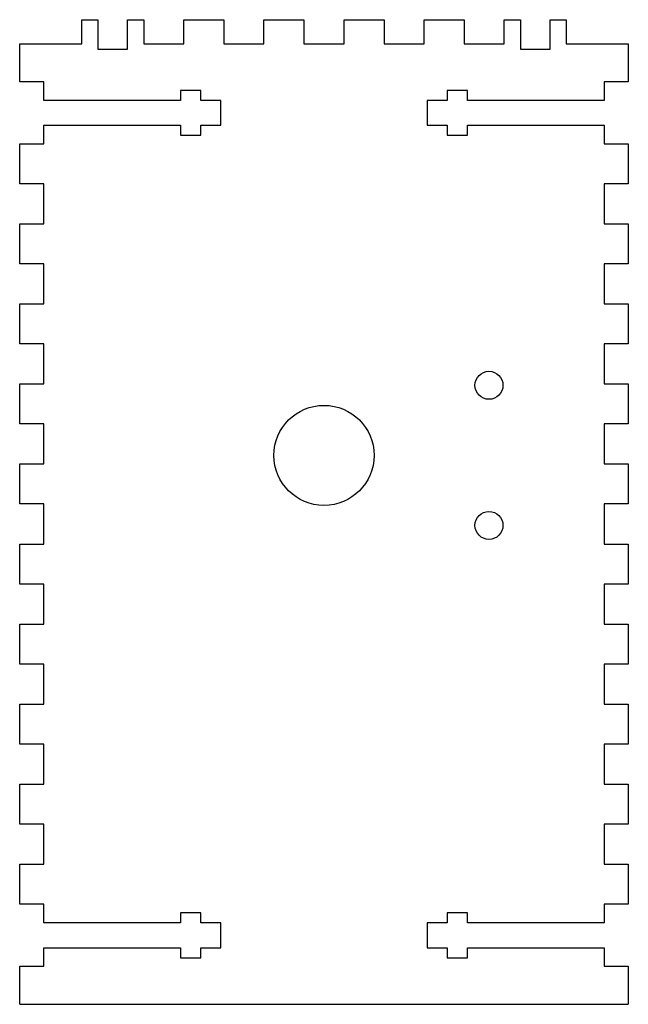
# Model space of a CAD drawing. Header units: millimetres. Extents: x -42 to 34, y -43 to 80.
import ezdxf

# ---------------------------------------------------------------- set-up
doc = ezdxf.new("R2010")
doc.units = ezdxf.units.MM

msp = doc.modelspace()

# ---------------------------------------------------------------- linework, layer by layer
at = {"color": 7, "linetype": 'Continuous'}
for p, q in [((-34.2194, 77.4988), (-34.2194, 80.4988)), ((-34.2194, 80.4988), (-32.1944, 80.4988)), ((-32.1944, 80.4988), (-32.1944, 76.7988)), ((-28.4944, 76.7988), (-28.4944, 80.4988)), ((-28.4944, 80.4988), (-26.4694, 80.4988)), ((-26.4694, 80.4988), (-26.4694, 77.4988)), ((-21.4694, 77.4988), (-21.4694, 80.4988)), ((-21.4694, 80.4988), (-16.4694, 80.4988)), ((-16.4694, 80.4988), (-16.4694, 77.4988)), ((-11.4694, 77.4988), (-11.4694, 80.4988)), ((-11.4694, 80.4988), (-6.4694, 80.4988)), ((-6.4694, 80.4988), (-6.4694, 77.4988)), ((-1.4694, 77.4988), (-1.4694, 80.4988)), ((-1.4694, 80.4988), (3.5306, 80.4988)), ((3.5306, 80.4988), (3.5306, 77.4988)), ((8.5306, 77.4988), (8.5306, 80.4988)), ((8.5306, 80.4988), (13.5306, 80.4988)), ((13.5306, 80.4988), (13.5306, 77.4988)), ((18.5306, 77.4988), (18.5306, 80.4988)), ((18.5306, 80.4988), (20.5556, 80.4988)), ((20.5556, 80.4988), (20.5556, 76.7988)), ((24.2556, 76.7988), (24.2556, 80.4988)), ((24.2556, 80.4988), (26.2806, 80.4988)), ((26.2806, 80.4988), (26.2806, 77.4988)), ((-41.9694, 77.4988), (-34.2194, 77.4988)), ((-41.9694, 72.7488), (-41.9694, 77.4988)), ((-26.4694, 77.4988), (-21.4694, 77.4988)), ((-16.4694, 77.4988), (-11.4694, 77.4988)), ((-6.4694, 77.4988), (-1.4694, 77.4988)), ((3.5306, 77.4988), (8.5306, 77.4988)), ((13.5306, 77.4988), (18.5306, 77.4988)), ((26.2806, 77.4988), (34.0306, 77.4988)), ((34.0306, 77.4988), (34.0306, 72.7488)), ((-32.1944, 76.7988), (-28.4944, 76.7988)), ((20.5556, 76.7988), (24.2556, 76.7988)), ((-38.9694, 72.7488), (-41.9694, 72.7488)), ((-38.9694, 70.4238), (-38.9694, 72.7488)), ((34.0306, 72.7488), (31.0306, 72.7488)), ((31.0306, 72.7488), (31.0306, 70.4238)), ((-19.3694, 71.6738), (-21.8694, 71.6738)), ((-21.8694, 71.6738), (-21.8694, 70.4238)), ((-19.3694, 70.4238), (-19.3694, 71.6738)), ((13.9306, 71.6738), (11.4306, 71.6738)), ((11.4306, 71.6738), (11.4306, 70.4238)), ((13.9306, 70.4238), (13.9306, 71.6738)), ((-21.8694, 70.4238), (-38.9694, 70.4238)), ((-16.8694, 70.4238), (-19.3694, 70.4238)), ((-16.8694, 67.3238), (-16.8694, 70.4238)), ((11.4306, 70.4238), (8.9306, 70.4238)), ((8.9306, 70.4238), (8.9306, 67.3238)), ((31.0306, 70.4238), (13.9306, 70.4238)), ((-38.9694, 64.9988), (-38.9694, 67.3238)), ((-38.9694, 67.3238), (-21.8694, 67.3238)), ((-21.8694, 67.3238), (-21.8694, 66.0738)), ((-19.3694, 66.0738), (-19.3694, 67.3238)), ((-19.3694, 67.3238), (-16.8694, 67.3238)), ((8.9306, 67.3238), (11.4306, 67.3238)), ((11.4306, 67.3238), (11.4306, 66.0738)), ((13.9306, 66.0738), (13.9306, 67.3238)), ((13.9306, 67.3238), (31.0306, 67.3238)), ((31.0306, 67.3238), (31.0306, 64.9988)), ((-21.8694, 66.0738), (-19.3694, 66.0738)), ((11.4306, 66.0738), (13.9306, 66.0738)), ((-41.9694, 59.9988), (-41.9694, 64.9988)), ((-41.9694, 64.9988), (-38.9694, 64.9988)), ((31.0306, 64.9988), (34.0306, 64.9988)), ((34.0306, 64.9988), (34.0306, 59.9988)), ((-38.9694, 59.9988), (-41.9694, 59.9988)), ((-38.9694, 54.9988), (-38.9694, 59.9988)), ((34.0306, 59.9988), (31.0306, 59.9988)), ((31.0306, 59.9988), (31.0306, 54.9988)), ((-41.9694, 49.9988), (-41.9694, 54.9988)), ((-41.9694, 54.9988), (-38.9694, 54.9988)), ((31.0306, 54.9988), (34.0306, 54.9988)), ((34.0306, 54.9988), (34.0306, 49.9988)), ((-38.9694, 49.9988), (-41.9694, 49.9988)), ((-38.9694, 44.9988), (-38.9694, 49.9988)), ((34.0306, 49.9988), (31.0306, 49.9988)), ((31.0306, 49.9988), (31.0306, 44.9988)), ((-41.9694, 39.9988), (-41.9694, 44.9988)), ((-41.9694, 44.9988), (-38.9694, 44.9988)), ((31.0306, 44.9988), (34.0306, 44.9988)), ((34.0306, 44.9988), (34.0306, 39.9988)), ((-38.9694, 39.9988), (-41.9694, 39.9988)), ((-38.9694, 34.9988), (-38.9694, 39.9988)), ((34.0306, 39.9988), (31.0306, 39.9988)), ((31.0306, 39.9988), (31.0306, 34.9988)), ((-41.9694, 29.9988), (-41.9694, 34.9988)), ((-41.9694, 34.9988), (-38.9694, 34.9988)), ((31.0306, 34.9988), (34.0306, 34.9988)), ((34.0306, 34.9988), (34.0306, 29.9988)), ((-38.9694, 29.9988), (-41.9694, 29.9988)), ((-38.9694, 24.9988), (-38.9694, 29.9988)), ((34.0306, 29.9988), (31.0306, 29.9988)), ((31.0306, 29.9988), (31.0306, 24.9988)), ((-41.9694, 19.9988), (-41.9694, 24.9988)), ((-41.9694, 24.9988), (-38.9694, 24.9988)), ((31.0306, 24.9988), (34.0306, 24.9988)), ((34.0306, 24.9988), (34.0306, 19.9988)), ((-38.9694, 19.9988), (-41.9694, 19.9988)), ((-38.9694, 14.9988), (-38.9694, 19.9988)), ((34.0306, 19.9988), (31.0306, 19.9988)), ((31.0306, 19.9988), (31.0306, 14.9988)), ((-41.9694, 9.9988), (-41.9694, 14.9988)), ((-41.9694, 14.9988), (-38.9694, 14.9988)), ((31.0306, 14.9988), (34.0306, 14.9988)), ((34.0306, 14.9988), (34.0306, 9.9988)), ((-38.9694, 9.9988), (-41.9694, 9.9988)), ((-38.9694, 4.9988), (-38.9694, 9.9988)), ((34.0306, 9.9988), (31.0306, 9.9988)), ((31.0306, 9.9988), (31.0306, 4.9988)), ((-41.9694, -0.0012), (-41.9694, 4.9988)), ((-41.9694, 4.9988), (-38.9694, 4.9988)), ((31.0306, 4.9988), (34.0306, 4.9988)), ((34.0306, 4.9988), (34.0306, -0.0012)), ((-38.9694, -0.0012), (-41.9694, -0.0012)), ((-38.9694, -5.0012), (-38.9694, -0.0012)), ((34.0306, -0.0012), (31.0306, -0.0012)), ((31.0306, -0.0012), (31.0306, -5.0012)), ((-41.9694, -10.0012), (-41.9694, -5.0012)), ((-41.9694, -5.0012), (-38.9694, -5.0012)), ((31.0306, -5.0012), (34.0306, -5.0012)), ((34.0306, -5.0012), (34.0306, -10.0012)), ((-38.9694, -10.0012), (-41.9694, -10.0012)), ((-38.9694, -15.0012), (-38.9694, -10.0012)), ((34.0306, -10.0012), (31.0306, -10.0012)), ((31.0306, -10.0012), (31.0306, -15.0012)), ((-41.9694, -20.0012), (-41.9694, -15.0012)), ((-41.9694, -15.0012), (-38.9694, -15.0012)), ((31.0306, -15.0012), (34.0306, -15.0012)), ((34.0306, -15.0012), (34.0306, -20.0012)), ((-38.9694, -20.0012), (-41.9694, -20.0012)), ((-38.9694, -25.0012), (-38.9694, -20.0012)), ((34.0306, -20.0012), (31.0306, -20.0012)), ((31.0306, -20.0012), (31.0306, -25.0012)), ((-41.9694, -30.0012), (-41.9694, -25.0012)), ((-41.9694, -25.0012), (-38.9694, -25.0012)), ((31.0306, -25.0012), (34.0306, -25.0012)), ((34.0306, -25.0012), (34.0306, -30.0012)), ((-38.9694, -30.0012), (-41.9694, -30.0012)), ((-38.9694, -32.3262), (-38.9694, -30.0012)), ((34.0306, -30.0012), (31.0306, -30.0012)), ((31.0306, -30.0012), (31.0306, -32.3262)), ((-19.3694, -31.0762), (-21.8694, -31.0762)), ((-21.8694, -31.0762), (-21.8694, -32.3262)), ((-19.3694, -32.3262), (-19.3694, -31.0762)), ((13.9306, -31.0762), (11.4306, -31.0762)), ((11.4306, -31.0762), (11.4306, -32.3262)), ((13.9306, -32.3262), (13.9306, -31.0762)), ((-21.8694, -32.3262), (-38.9694, -32.3262)), ((-16.8694, -32.3262), (-19.3694, -32.3262)), ((-16.8694, -35.4262), (-16.8694, -32.3262)), ((11.4306, -32.3262), (8.9306, -32.3262)), ((8.9306, -32.3262), (8.9306, -35.4262)), ((31.0306, -32.3262), (13.9306, -32.3262)), ((-38.9694, -37.7512), (-38.9694, -35.4262)), ((-38.9694, -35.4262), (-21.8694, -35.4262)), ((-21.8694, -35.4262), (-21.8694, -36.6762)), ((-19.3694, -36.6762), (-19.3694, -35.4262)), ((-19.3694, -35.4262), (-16.8694, -35.4262)), ((8.9306, -35.4262), (11.4306, -35.4262)), ((11.4306, -35.4262), (11.4306, -36.6762)), ((13.9306, -36.6762), (13.9306, -35.4262)), ((13.9306, -35.4262), (31.0306, -35.4262)), ((31.0306, -35.4262), (31.0306, -37.7512)), ((-21.8694, -36.6762), (-19.3694, -36.6762)), ((11.4306, -36.6762), (13.9306, -36.6762)), ((-41.9694, -42.5012), (-41.9694, -37.7512)), ((-41.9694, -37.7512), (-38.9694, -37.7512)), ((31.0306, -37.7512), (34.0306, -37.7512)), ((34.0306, -37.7512), (34.0306, -42.5012)), ((-41.9694, -42.5012), (34.0306, -42.5012))]:
    msp.add_line(p, q, dxfattribs=at)
for centre, radius in [((16.6306, 34.8238), 1.75), ((-3.9694, 26.0738), 6.25), ((16.6306, 17.3238), 1.75)]:
    msp.add_circle(centre, radius, dxfattribs=at)

doc.saveas('drawing.dxf')
